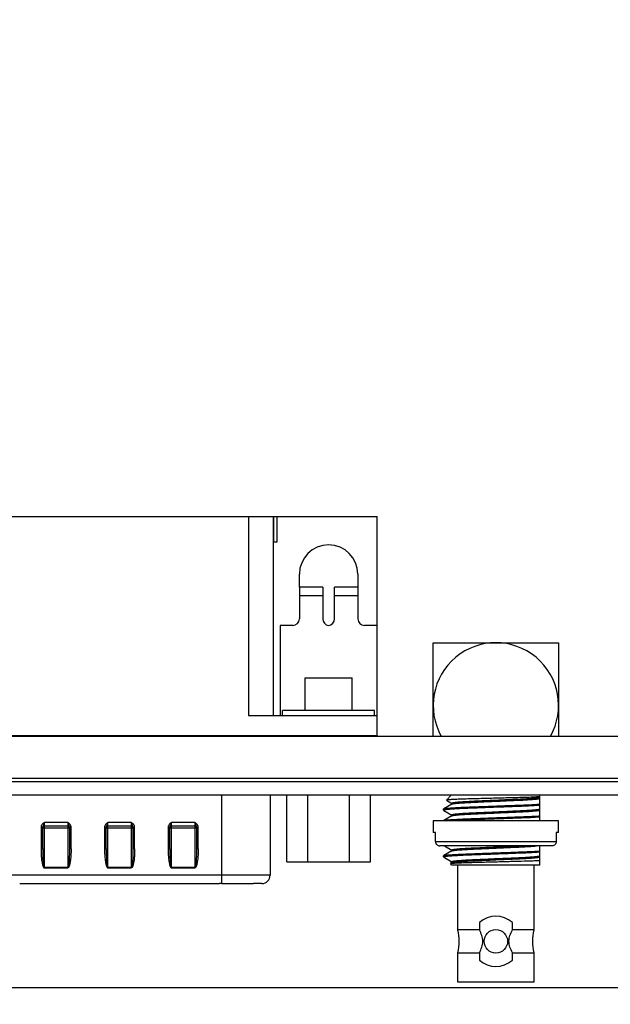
# Model space of a CAD drawing. Header units: millimetres. Extents: x 0 to 420, y 0 to 297.
# Tile 4 of 9: x 154 to 189, y 41 to 100. Entities that reach past the tile are written whole.
import ezdxf
from ezdxf.enums import TextEntityAlignment as Align

# ---------------------------------------------------------------- set-up
doc = ezdxf.new("R2010")
doc.units = ezdxf.units.MM
doc.header["$LTSCALE"] = 23.1
doc.layers.get('0').update_dxf_attribs({"linetype": 'CONTINUOUS'})
doc.layers.add('00_COMPONENTS', color=7, linetype='CONTINUOUS')
doc.layers.add('51__DRAFT_DIMS', color=7, linetype='CONTINUOUS')
doc.styles.get("Standard").update_dxf_attribs({"font": 'simfang.ttf'})
doc.dimstyles.new('DIMSTYLE_1', dxfattribs={"dimtxt": 3, "dimasz": 3, "dimexe": 2.5, "dimexo": 0.5, "dimgap": 0.75, "dimtad": 1, "dimdsep": 46, "dimtxsty": 'STANDARD', "dimblk": '_FILLED', "dimblk1": '_FILLED', "dimblk2": '_FILLED', "dimcen": 0.09, "dimclrt": 3, "dimazin": 2, "dimtp": 0.5, "dimtm": 0.5, "dimtfac": 1, "dimtofl": 0, "dimtmove": 0, "dimatfit": 3, "dimldrblk": '_FILLED', "dimfxl": 1, "dimtolj": 1, "dimarcsym": 0})
doc.dimstyles.new('DIMSTYLE_2', dxfattribs={"dimtxt": 3, "dimasz": 3, "dimexe": 2.5, "dimexo": 0.5, "dimgap": 0.75, "dimtad": 1, "dimdsep": 46, "dimtxsty": 'STANDARD', "dimblk": '_FILLED', "dimblk1": '_FILLED', "dimblk2": '_FILLED', "dimcen": 0.09, "dimclrt": 3, "dimazin": 2, "dimtp": 0.3, "dimtm": 0.3, "dimtfac": 1, "dimtofl": 0, "dimtmove": 0, "dimatfit": 3, "dimldrblk": '_FILLED', "dimfxl": 1, "dimtolj": 1, "dimarcsym": 0})

# ---------------------------------------------------------------- blocks, each defined once
blk = doc.blocks.new('_FILLED')
at = {"color": 0, "linetype": 'ByBlock'}
blk.add_solid([(0, 0), (-1, 0.167), (-1, -0.167)], dxfattribs=at)
blk = doc.blocks.new('*D1')
at = {"layer": '51__DRAFT_DIMS', "color": 4}
for p, q in [((224.229, 222.97), (247.445, 222.97)), ((244.945, 222.97), (244.945, 138.595)), ((244.945, 54.22), (244.945, 138.595)), ((135.612, 54.22), (247.445, 54.22))]:
    blk.add_line(p, q, dxfattribs=at)
at = {"layer": '51__DRAFT_DIMS', "color": 4, "xscale": 3, "yscale": 3, "zscale": 3}
for p, rotation in [((244.945, 222.97), 90), ((244.945, 54.22), 270)]:
    blk.add_blockref('_FILLED', p, dxfattribs=dict(at, rotation=rotation))
at = {"layer": '51__DRAFT_DIMS', "color": 3}
blk.add_text('168.75', height=3, rotation=90, dxfattribs=at).set_placement((244.195, 138.595), align=Align.CENTER)
blk = doc.blocks.new('*D2')
at = {"layer": '51__DRAFT_DIMS', "color": 4}
for p, q in [((224.229, 222.97), (259.624, 222.97)), ((257.124, 222.97), (257.124, 132.436)), ((257.124, 41.902), (257.124, 132.436)), ((131.913, 41.902), (259.624, 41.902))]:
    blk.add_line(p, q, dxfattribs=at)
at = {"layer": '51__DRAFT_DIMS', "color": 4, "xscale": 3, "yscale": 3, "zscale": 3}
for p, rotation in [((257.124, 222.97), 90), ((257.124, 41.902), 270)]:
    blk.add_blockref('_FILLED', p, dxfattribs=dict(at, rotation=rotation))
at = {"layer": '51__DRAFT_DIMS', "color": 3}
blk.add_text('181.07', height=3, rotation=90, dxfattribs=at).set_placement((256.374, 132.436), align=Align.CENTER)
blk = doc.blocks.new('*D3')
at = {"layer": '51__DRAFT_DIMS', "color": 4}
for p, q in [((252.134, 53.277), (252.134, 27.078)), ((132.119, 41.99), (132.119, 27.078)), ((132.119, 29.578), (192.127, 29.578)), ((252.134, 29.578), (192.127, 29.578))]:
    blk.add_line(p, q, dxfattribs=at)
at = {"layer": '51__DRAFT_DIMS', "color": 4, "xscale": 3, "yscale": 3, "zscale": 3, "rotation": 180}
blk.add_blockref('_FILLED', (132.119, 29.578), dxfattribs=at)
at = {"layer": '51__DRAFT_DIMS', "color": 4, "xscale": 3, "yscale": 3, "zscale": 3}
blk.add_blockref('_FILLED', (252.134, 29.578), dxfattribs=at)
at = {"layer": '51__DRAFT_DIMS', "color": 3}
blk.add_text('120.02', height=3, dxfattribs=at).set_placement((192.127, 30.328), align=Align.CENTER)
blk = doc.blocks.new('*D4')
at = {"layer": '51__DRAFT_DIMS', "color": 4}
for p, q in [((125.829, 55.32), (125.829, 19.793)), ((252.134, 53.277), (252.134, 19.793)), ((125.829, 22.293), (188.982, 22.293)), ((252.134, 22.293), (188.982, 22.293))]:
    blk.add_line(p, q, dxfattribs=at)
at = {"layer": '51__DRAFT_DIMS', "color": 4, "xscale": 3, "yscale": 3, "zscale": 3, "rotation": 180}
blk.add_blockref('_FILLED', (125.829, 22.293), dxfattribs=at)
at = {"layer": '51__DRAFT_DIMS', "color": 4, "xscale": 3, "yscale": 3, "zscale": 3}
blk.add_blockref('_FILLED', (252.134, 22.293), dxfattribs=at)
at = {"layer": '51__DRAFT_DIMS', "color": 3}
blk.add_text('126.31', height=3, dxfattribs=at).set_placement((188.982, 23.043), align=Align.CENTER)
blk = doc.blocks.new('*D5')
at = {"layer": '51__DRAFT_DIMS', "color": 4}
for p, q in [((236.979, 113.42), (236.979, 33.129)), ((125.829, 55.32), (125.829, 33.129)), ((125.829, 35.629), (181.404, 35.629)), ((236.979, 35.629), (181.404, 35.629))]:
    blk.add_line(p, q, dxfattribs=at)
at = {"layer": '51__DRAFT_DIMS', "color": 4, "xscale": 3, "yscale": 3, "zscale": 3, "rotation": 180}
blk.add_blockref('_FILLED', (125.829, 35.629), dxfattribs=at)
at = {"layer": '51__DRAFT_DIMS', "color": 4, "xscale": 3, "yscale": 3, "zscale": 3}
blk.add_blockref('_FILLED', (236.979, 35.629), dxfattribs=at)
at = {"layer": '51__DRAFT_DIMS', "color": 3}
blk.add_text('111.15', height=3, dxfattribs=at).set_placement((181.404, 36.379), align=Align.CENTER)

msp = doc.modelspace()

# ---------------------------------------------------------------- linework, layer by layer
at = {"layer": '00_COMPONENTS', "color": 7}
for p, q in [((150.88, 70.07), (169.278, 70.07)), ((169.278, 68.53), (169.278, 70.07)), ((169.279, 70.07), (175.479, 70.07)), ((169.279, 70.07), (169.279, 68.53)), ((169.479, 70.07), (169.479, 68.53)), ((175.479, 56.92), (175.479, 70.07)), ((169.279, 68.53), (169.278, 68.53)), ((169.479, 68.53), (169.279, 68.53)), ((169.279, 58.17), (169.279, 68.53)), ((170.829, 65.85), (170.829, 66.62)), ((174.329, 66.62), (174.329, 63.95)), ((172.229, 65.85), (170.829, 65.85)), ((170.829, 65.85), (170.829, 63.95)), ((172.229, 65.85), (172.229, 63.95)), ((174.329, 65.85), (172.929, 65.85)), ((172.929, 63.95), (172.929, 65.85)), ((170.429, 63.55), (169.679, 63.55)), ((169.679, 63.55), (169.679, 58.17)), ((175.479, 63.55), (174.729, 63.55)), ((178.829, 62.52), (186.329, 62.52)), ((178.829, 56.92), (178.829, 62.52)), ((186.329, 62.52), (186.329, 56.92)), ((171.179, 60.42), (173.979, 60.42)), ((171.179, 58.47), (171.179, 60.42)), ((173.979, 58.47), (173.979, 60.42)), ((175.329, 58.47), (169.829, 58.47)), ((169.829, 58.17), (169.829, 58.47)), ((175.329, 58.17), (175.329, 58.47)), ((167.779, 58.17), (175.479, 58.17)), ((232.552, 56.92), (142.066, 56.92)), ((144.679, 56.97), (175.479, 56.97)), ((132.319, 53.42), (247.034, 53.42)), ((169.079, 53.42), (169.079, 48.62)), ((170.079, 49.42), (170.079, 53.42)), ((171.329, 49.42), (171.329, 53.42)), ((173.829, 49.42), (173.829, 53.42)), ((175.079, 49.42), (175.079, 53.42)), ((179.619, 53.11), (179.929, 53.42)), ((179.619, 53.11), (179.621, 53.106)), ((179.621, 53.106), (179.949, 52.916)), ((185.204, 51.877), (185.204, 53.42)), ((179.454, 52.584), (179.459, 52.59)), ((179.454, 52.505), (179.454, 52.584)), ((179.454, 52.505), (179.459, 52.5)), ((179.955, 52.877), (179.459, 52.59)), ((179.459, 52.499), (179.949, 52.216)), ((179.949, 52.873), (179.949, 52.92)), ((179.949, 52.87), (179.955, 52.877)), ((186.329, 51.877), (178.829, 51.877)), ((178.829, 51.877), (178.829, 51.177)), ((179.454, 51.884), (179.459, 51.89)), ((179.454, 51.877), (179.454, 51.884)), ((179.955, 52.177), (179.459, 51.89)), ((179.949, 52.173), (179.949, 52.22)), ((179.949, 52.17), (179.955, 52.177)), ((186.329, 51.177), (186.329, 51.877)), ((155.479, 50.19), (155.479, 51.487)), ((155.579, 51.57), (156.979, 51.57)), ((157.079, 51.487), (157.079, 50.19)), ((159.279, 50.19), (159.279, 51.487)), ((159.379, 51.57), (160.779, 51.57)), ((160.879, 51.487), (160.879, 50.19)), ((163.079, 50.19), (163.079, 51.487)), ((163.179, 51.57), (164.579, 51.57)), ((164.679, 51.487), (164.679, 50.19)), ((178.965, 51.177), (178.829, 51.177)), ((178.965, 50.627), (178.965, 51.177)), ((186.329, 51.177), (186.193, 51.177)), ((186.193, 51.177), (186.193, 50.627)), ((185.933, 50.377), (179.225, 50.377)), ((179.955, 50.077), (179.459, 49.79)), ((179.499, 50.377), (179.949, 50.116)), ((179.949, 50.073), (179.949, 50.12)), ((179.949, 50.07), (179.955, 50.077)), ((185.204, 49.22), (185.204, 50.377)), ((179.454, 49.784), (179.459, 49.79)), ((179.454, 49.72), (179.454, 49.784)), ((179.454, 49.72), (179.484, 49.72)), ((179.488, 49.686), (179.454, 49.72)), ((179.488, 49.686), (179.508, 49.671)), ((179.508, 49.671), (179.949, 49.416)), ((170.079, 49.42), (175.079, 49.42)), ((179.857, 49.317), (179.859, 49.321)), ((179.954, 49.22), (179.857, 49.317)), ((179.955, 49.377), (179.859, 49.321)), ((179.949, 49.373), (179.949, 49.42)), ((185.204, 49.22), (179.954, 49.22)), ((180.304, 45.349), (180.304, 49.22)), ((184.854, 49.22), (184.854, 45.349)), ((154.104, 48.13), (166.054, 48.13)), ((168.077, 48.12), (168.077, 48.12)), ((181.593, 45.349), (180.304, 45.349)), ((181.593, 45.8), (181.593, 45.349)), ((183.566, 45.349), (183.566, 45.8)), ((184.854, 45.349), (183.566, 45.349)), ((180.304, 43.99), (181.593, 43.99)), ((180.304, 42.22), (180.304, 43.99)), ((181.593, 43.99), (181.593, 43.54)), ((183.566, 43.99), (184.854, 43.99)), ((183.566, 43.54), (183.566, 43.99)), ((184.854, 43.99), (184.854, 42.22)), ((184.854, 42.22), (180.304, 42.22))]:
    msp.add_line(p, q, dxfattribs=at)
at = {"layer": '00_COMPONENTS', "color": 4}
for p, q in [((167.779, 70.07), (167.779, 58.17)), ((170.829, 65.35), (172.229, 65.35)), ((172.929, 65.35), (174.329, 65.35)), ((173.479, 56.97), (173.479, 56.92)), ((134.279, 54.42), (232.552, 54.42)), ((166.179, 53.42), (166.179, 48.129)), ((155.379, 51.487), (155.479, 51.487)), ((155.379, 51.487), (155.379, 50.19)), ((156.979, 51.77), (155.579, 51.77)), ((155.579, 49.061), (155.579, 51.77)), ((155.579, 51.452), (156.979, 51.452)), ((156.979, 51.77), (156.979, 49.061)), ((157.079, 51.487), (157.179, 51.487)), ((157.179, 50.19), (157.179, 51.487)), ((159.179, 51.487), (159.279, 51.487)), ((159.179, 51.487), (159.179, 50.19)), ((160.779, 51.77), (159.379, 51.77)), ((159.379, 49.061), (159.379, 51.77)), ((159.379, 51.452), (160.779, 51.452)), ((160.779, 51.77), (160.779, 49.061)), ((160.879, 51.487), (160.979, 51.487)), ((160.979, 50.19), (160.979, 51.487)), ((162.979, 51.487), (163.079, 51.487)), ((162.979, 51.487), (162.979, 50.19)), ((164.579, 51.77), (163.179, 51.77)), ((163.179, 49.061), (163.179, 51.77)), ((163.179, 51.452), (164.579, 51.452)), ((164.579, 51.77), (164.579, 49.061)), ((164.679, 51.487), (164.779, 51.487)), ((164.779, 50.19), (164.779, 51.487)), ((178.965, 50.627), (186.193, 50.627)), ((155.479, 50.19), (155.379, 50.19)), ((157.179, 50.19), (157.079, 50.19)), ((159.279, 50.19), (159.179, 50.19)), ((160.979, 50.19), (160.879, 50.19)), ((163.079, 50.19), (162.979, 50.19)), ((164.779, 50.19), (164.679, 50.19)), ((156.979, 49.079), (155.579, 49.079)), ((155.579, 49.061), (156.979, 49.061)), ((160.779, 49.079), (159.379, 49.079)), ((159.379, 49.061), (160.779, 49.061)), ((164.579, 49.079), (163.179, 49.079)), ((163.179, 49.061), (164.579, 49.061)), ((169.079, 48.62), (151.079, 48.62)), ((168.579, 48.12), (168.077, 48.12))]:
    msp.add_line(p, q, dxfattribs=at)
at = {"layer": '00_COMPONENTS', "color": 7}
msp.add_circle((182.579, 44.67), 0.7, dxfattribs=at)
for centre, radius, start, end in [((172.579, 66.62), 1.75, 0, 180), ((170.429, 63.95), 0.4, 270, 360), ((172.629, 63.95), 0.4, 180, 262.81924), ((172.529, 63.95), 0.4, 277.18076, 360), ((174.729, 63.95), 0.4, 180, 270), ((182.579, 58.77), 3.75, 330.43217, 209.56781), ((155.579, 51.47), 0.1, 90, 175.71429), ((156.979, 51.47), 0.1, 4.28571, 90), ((159.379, 51.47), 0.1, 90, 175.71429), ((160.779, 51.47), 0.1, 4.28571, 90), ((163.179, 51.47), 0.1, 90, 175.71429), ((164.579, 51.47), 0.1, 4.28571, 90), ((168.579, 48.62), 0.5, 270, 360), ((166.053, 35.486), 12.644, 89.42897, 89.99542), ((182.579, 44.67), 1.5, 48.87931, 131.12069), ((177.459, 44.67), 2.925, 346.56881, 13.43119), ((187.699, 44.67), 2.925, 166.56881, 193.43119), ((182.579, 44.67), 1.5, 228.87931, 311.12069)]:
    msp.add_arc(centre, radius, start, end, dxfattribs=at)
for points, knots in [([(179.619, 53.11), (179.619, 53.11), (179.618, 53.107), (179.62, 53.106), (179.621, 53.106)], [0, 0, 0, 0, 0.411609, 1, 1, 1, 1]), ([(185.204, 53.31), (185.142, 53.305), (184.99, 53.295), (184.725, 53.282), (184.387, 53.269), (183.988, 53.258), (183.542, 53.246), (183.062, 53.234), (182.566, 53.221), (182.067, 53.208), (181.582, 53.195), (181.194, 53.186), (180.901, 53.178), (180.699, 53.172), (180.511, 53.166), (180.337, 53.16), (180.181, 53.153), (180.042, 53.147), (179.921, 53.141), (179.821, 53.134), (179.749, 53.129), (179.703, 53.125), (179.675, 53.122), (179.654, 53.119), (179.637, 53.116), (179.626, 53.114), (179.621, 53.112), (179.619, 53.11)], [0, 0, 0, 0, 0.033481, 0.081564, 0.142712, 0.214917, 0.29567, 0.382328, 0.472151, 0.562313, 0.649991, 0.732424, 0.770887, 0.807151, 0.840949, 0.872024, 0.900145, 0.9251, 0.946708, 0.964815, 0.979283, 0.985116, 0.989997, 0.993918, 0.996881, 0.998897, 1, 1, 1, 1]), ([(185.204, 53.263), (185.201, 53.261), (185.191, 53.257), (185.174, 53.252), (185.151, 53.247), (185.108, 53.239), (185.04, 53.23), (184.942, 53.219), (184.822, 53.208), (184.681, 53.197), (184.52, 53.186), (184.272, 53.171), (183.926, 53.154), (183.477, 53.135), (182.994, 53.113), (182.496, 53.091), (182.001, 53.069), (181.528, 53.048), (181.154, 53.032), (180.879, 53.018), (180.695, 53.007), (180.529, 52.996), (180.381, 52.985), (180.254, 52.974), (180.148, 52.963), (180.065, 52.953), (180.005, 52.943), (179.969, 52.934), (179.953, 52.927), (179.949, 52.922), (179.949, 52.92)], [0, 0, 0, 0, 0.002317, 0.005717, 0.010222, 0.015835, 0.030358, 0.049171, 0.072121, 0.098994, 0.129551, 0.16351, 0.240364, 0.326744, 0.419474, 0.515136, 0.610218, 0.701216, 0.784765, 0.822775, 0.857808, 0.889535, 0.917673, 0.941957, 0.962176, 0.978148, 0.989747, 0.996911, 0.998888, 1, 1, 1, 1]), ([(179.955, 52.877), (179.958, 52.879), (179.968, 52.883), (179.994, 52.89), (180.042, 52.899), (180.116, 52.909), (180.211, 52.92), (180.328, 52.931), (180.464, 52.942), (180.619, 52.952), (180.859, 52.967), (181.194, 52.984), (181.63, 53.003), (182.099, 53.024), (182.585, 53.045), (183.071, 53.067), (183.539, 53.088), (183.974, 53.106), (184.308, 53.123), (184.547, 53.138), (184.701, 53.149), (184.836, 53.159), (184.952, 53.17), (185.046, 53.181), (185.119, 53.191), (185.166, 53.2), (185.192, 53.207), (185.201, 53.211), (185.204, 53.213)], [0, 0, 0, 0, 0.002357, 0.005751, 0.015722, 0.02991, 0.048215, 0.070482, 0.096527, 0.12612, 0.159004, 0.233461, 0.31729, 0.407554, 0.501066, 0.594535, 0.684675, 0.768309, 0.842497, 0.875222, 0.904646, 0.930509, 0.95259, 0.970695, 0.984683, 0.994448, 0.997742, 1, 1, 1, 1]), ([(185.204, 52.791), (184.981, 52.776), (184.62, 52.758), (184.107, 52.737), (183.657, 52.721), (183.179, 52.703), (182.685, 52.684), (182.189, 52.666), (181.703, 52.648), (181.239, 52.631), (180.81, 52.614), (180.479, 52.6), (180.239, 52.587), (180.082, 52.578), (179.94, 52.569), (179.815, 52.56), (179.708, 52.55), (179.62, 52.541), (179.55, 52.533), (179.501, 52.524), (179.471, 52.517), (179.457, 52.511), (179.454, 52.507), (179.454, 52.505)], [0, 0, 0, 0, 0.116292, 0.188315, 0.267213, 0.350956, 0.437397, 0.524315, 0.609481, 0.690702, 0.765895, 0.833138, 0.863232, 0.890709, 0.915397, 0.937137, 0.955796, 0.971253, 0.983418, 0.992226, 0.997658, 0.999157, 1, 1, 1, 1]), ([(179.459, 52.59), (179.462, 52.592), (179.47, 52.595), (179.492, 52.601), (179.532, 52.609), (179.593, 52.617), (179.673, 52.626), (179.771, 52.635), (179.886, 52.644), (180.017, 52.653), (180.223, 52.665), (180.515, 52.681), (180.902, 52.697), (181.33, 52.713), (181.789, 52.73), (182.267, 52.748), (182.909, 52.772), (183.537, 52.795), (184.137, 52.817), (184.536, 52.833), (184.888, 52.85), (185.105, 52.863), (185.204, 52.87)], [0, 0, 0, 0, 0.001795, 0.004376, 0.011956, 0.022763, 0.036743, 0.053824, 0.0739, 0.096854, 0.122545, 0.181499, 0.249322, 0.324355, 0.404765, 0.488579, 0.573737, 0.739741, 0.816518, 0.886591, 0.948261, 1, 1, 1, 1]), ([(185.204, 52.563), (185.201, 52.561), (185.191, 52.557), (185.174, 52.552), (185.151, 52.547), (185.108, 52.539), (185.04, 52.53), (184.942, 52.519), (184.822, 52.508), (184.681, 52.497), (184.52, 52.486), (184.272, 52.471), (183.926, 52.454), (183.477, 52.435), (182.994, 52.413), (182.496, 52.391), (182.001, 52.369), (181.528, 52.348), (181.154, 52.332), (180.879, 52.318), (180.695, 52.307), (180.529, 52.296), (180.381, 52.285), (180.254, 52.274), (180.148, 52.263), (180.065, 52.253), (180.005, 52.243), (179.969, 52.234), (179.953, 52.227), (179.949, 52.222), (179.949, 52.22)], [0, 0, 0, 0, 0.002317, 0.005716, 0.010222, 0.015835, 0.030358, 0.049171, 0.072121, 0.098994, 0.129551, 0.16351, 0.240364, 0.326744, 0.419474, 0.515136, 0.610218, 0.701216, 0.784765, 0.822775, 0.857808, 0.889535, 0.917673, 0.941957, 0.962176, 0.978148, 0.989747, 0.996911, 0.998888, 1, 1, 1, 1]), ([(179.955, 52.177), (179.958, 52.179), (179.968, 52.183), (179.994, 52.19), (180.042, 52.199), (180.116, 52.209), (180.211, 52.22), (180.328, 52.231), (180.464, 52.242), (180.619, 52.252), (180.859, 52.267), (181.194, 52.284), (181.63, 52.303), (182.099, 52.324), (182.585, 52.345), (183.071, 52.367), (183.539, 52.388), (183.974, 52.406), (184.308, 52.423), (184.547, 52.438), (184.701, 52.449), (184.836, 52.459), (184.952, 52.47), (185.046, 52.481), (185.119, 52.491), (185.166, 52.5), (185.192, 52.507), (185.201, 52.511), (185.204, 52.513)], [0, 0, 0, 0, 0.002357, 0.005751, 0.015722, 0.02991, 0.048215, 0.070482, 0.096527, 0.12612, 0.159004, 0.233461, 0.31729, 0.407554, 0.501066, 0.594535, 0.684675, 0.768309, 0.842497, 0.875222, 0.904646, 0.930509, 0.95259, 0.970695, 0.984683, 0.994448, 0.997742, 1, 1, 1, 1]), ([(179.459, 51.89), (179.462, 51.892), (179.47, 51.895), (179.492, 51.901), (179.532, 51.909), (179.593, 51.917), (179.673, 51.926), (179.771, 51.935), (179.886, 51.944), (180.017, 51.953), (180.223, 51.965), (180.515, 51.981), (180.902, 51.997), (181.33, 52.013), (181.789, 52.03), (182.267, 52.048), (182.909, 52.072), (183.537, 52.095), (184.137, 52.117), (184.536, 52.133), (184.888, 52.15), (185.105, 52.163), (185.204, 52.17)], [0, 0, 0, 0, 0.001795, 0.004376, 0.011956, 0.022763, 0.036743, 0.053824, 0.0739, 0.096854, 0.122545, 0.181499, 0.249322, 0.324355, 0.404765, 0.488579, 0.573737, 0.739741, 0.816518, 0.886591, 0.948261, 1, 1, 1, 1]), ([(185.204, 52.091), (184.841, 52.067), (184.246, 52.042), (183.402, 52.011), (182.671, 51.984), (181.935, 51.956), (181.064, 51.924), (180.443, 51.901), (180.061, 51.877)], [0, 0, 0, 0, 0.21189, 0.34727, 0.492129, 0.638051, 0.77655, 1, 1, 1, 1]), ([(178.965, 50.627), (178.965, 50.593), (178.979, 50.526), (179.038, 50.443), (179.125, 50.389), (179.192, 50.377), (179.225, 50.377)], [0, 0, 0, 0, 0.249908, 0.499808, 0.749797, 1, 1, 1, 1]), ([(186.193, 50.627), (186.193, 50.593), (186.179, 50.526), (186.12, 50.443), (186.033, 50.389), (185.966, 50.377), (185.933, 50.377)], [0, 0, 0, 0, 0.249895, 0.49982, 0.749831, 1, 1, 1, 1]), ([(179.459, 49.79), (179.462, 49.792), (179.47, 49.795), (179.492, 49.801), (179.532, 49.809), (179.593, 49.817), (179.673, 49.826), (179.771, 49.835), (179.886, 49.844), (180.017, 49.853), (180.223, 49.865), (180.515, 49.881), (180.902, 49.897), (181.33, 49.913), (181.789, 49.93), (182.267, 49.948), (182.909, 49.972), (183.537, 49.995), (184.137, 50.017), (184.536, 50.033), (184.888, 50.05), (185.105, 50.063), (185.204, 50.07)], [0, 0, 0, 0, 0.001795, 0.004376, 0.011956, 0.022763, 0.036743, 0.053824, 0.0739, 0.096854, 0.122545, 0.181499, 0.249322, 0.324355, 0.404765, 0.488579, 0.573737, 0.739741, 0.816518, 0.886591, 0.948261, 1, 1, 1, 1]), ([(184.358, 50.377), (184.149, 50.365), (183.823, 50.35), (183.373, 50.33), (183.007, 50.314), (182.631, 50.297), (182.254, 50.281), (181.884, 50.264), (181.528, 50.248), (181.195, 50.234), (180.89, 50.219), (180.62, 50.203), (180.42, 50.188), (180.282, 50.177), (180.196, 50.168), (180.123, 50.16), (180.062, 50.152), (180.015, 50.144), (179.983, 50.137), (179.965, 50.132), (179.956, 50.128), (179.949, 50.123), (179.949, 50.12)], [0, 0, 0, 0, 0.141825, 0.221664, 0.305276, 0.390917, 0.476808, 0.561161, 0.642215, 0.718268, 0.787749, 0.849221, 0.901411, 0.923678, 0.943239, 0.959996, 0.973864, 0.984786, 0.992718, 0.995567, 0.99769, 1, 1, 1, 1]), ([(179.955, 50.077), (179.958, 50.079), (179.966, 50.082), (179.988, 50.089), (180.027, 50.097), (180.088, 50.106), (180.165, 50.115), (180.26, 50.125), (180.371, 50.134), (180.497, 50.144), (180.694, 50.157), (180.971, 50.173), (181.335, 50.19), (181.734, 50.207), (182.157, 50.226), (182.591, 50.245), (183.025, 50.265), (183.447, 50.284), (183.844, 50.301), (184.206, 50.318), (184.523, 50.336), (184.785, 50.355), (184.94, 50.369), (185.008, 50.377)], [0, 0, 0, 0, 0.00213, 0.005111, 0.013691, 0.025761, 0.041253, 0.060072, 0.08209, 0.107161, 0.135109, 0.198843, 0.271519, 0.351124, 0.43544, 0.522104, 0.608699, 0.692811, 0.772088, 0.844318, 0.907495, 0.959871, 1, 1, 1, 1]), ([(179.484, 49.72), (179.481, 49.716), (179.478, 49.709), (179.479, 49.7), (179.48, 49.697)], [0, 0, 0, 0, 0.522195, 1, 1, 1, 1]), ([(179.48, 49.697), (179.481, 49.696), (179.483, 49.692), (179.486, 49.688), (179.488, 49.686)], [0, 0, 0, 0, 0.22654, 1, 1, 1, 1]), ([(185.204, 49.991), (184.995, 49.977), (184.516, 49.952), (183.73, 49.924), (182.839, 49.89), (182.067, 49.861), (181.458, 49.839), (181.034, 49.823), (180.645, 49.807), (180.3, 49.791), (180.008, 49.774), (179.801, 49.759), (179.666, 49.746), (179.59, 49.738), (179.531, 49.73), (179.497, 49.723), (179.484, 49.72)], [0, 0, 0, 0, 0.109695, 0.251281, 0.411838, 0.576677, 0.655973, 0.730727, 0.799224, 0.859896, 0.911356, 0.952427, 0.968767, 0.982187, 0.992613, 1, 1, 1, 1]), ([(179.859, 49.321), (179.861, 49.323), (179.867, 49.325), (179.88, 49.327), (179.897, 49.33), (179.929, 49.335), (179.98, 49.34), (180.057, 49.346), (180.151, 49.352), (180.262, 49.358), (180.39, 49.364), (180.591, 49.373), (180.876, 49.383), (181.253, 49.393), (181.668, 49.404), (182.109, 49.416), (182.564, 49.427), (183.022, 49.439), (183.47, 49.451), (184.015, 49.465), (184.509, 49.478), (184.941, 49.495), (185.123, 49.503), (185.204, 49.507)], [0, 0, 0, 0, 0.00146, 0.00379, 0.007005, 0.011107, 0.021943, 0.036235, 0.053894, 0.074804, 0.098823, 0.125769, 0.187664, 0.258793, 0.337035, 0.42024, 0.506179, 0.592564, 0.677093, 0.757517, 0.89796, 0.954545, 1, 1, 1, 1]), ([(185.204, 49.763), (185.201, 49.761), (185.191, 49.757), (185.174, 49.752), (185.151, 49.747), (185.108, 49.739), (185.04, 49.73), (184.942, 49.719), (184.822, 49.708), (184.681, 49.697), (184.52, 49.686), (184.272, 49.671), (183.926, 49.654), (183.476, 49.635), (182.994, 49.613), (182.496, 49.591), (182.001, 49.569), (181.528, 49.548), (181.154, 49.532), (180.879, 49.518), (180.695, 49.507), (180.529, 49.496), (180.381, 49.485), (180.254, 49.474), (180.148, 49.463), (180.065, 49.453), (180.005, 49.443), (179.969, 49.434), (179.953, 49.427), (179.949, 49.422), (179.949, 49.42)], [0, 0, 0, 0, 0.002316, 0.005716, 0.010221, 0.015834, 0.030356, 0.049169, 0.072119, 0.098993, 0.129553, 0.163512, 0.240366, 0.326744, 0.419482, 0.515155, 0.610237, 0.701223, 0.784769, 0.82278, 0.857813, 0.889541, 0.917678, 0.941962, 0.962181, 0.978152, 0.989751, 0.996915, 0.998889, 1, 1, 1, 1]), ([(179.955, 49.377), (179.958, 49.379), (179.968, 49.383), (179.994, 49.39), (180.042, 49.399), (180.116, 49.409), (180.211, 49.42), (180.328, 49.431), (180.464, 49.442), (180.619, 49.452), (180.859, 49.467), (181.194, 49.484), (181.63, 49.503), (182.099, 49.524), (182.585, 49.545), (183.071, 49.567), (183.539, 49.588), (183.974, 49.606), (184.308, 49.623), (184.547, 49.638), (184.701, 49.649), (184.836, 49.659), (184.952, 49.67), (185.046, 49.681), (185.119, 49.691), (185.166, 49.7), (185.192, 49.707), (185.201, 49.711), (185.204, 49.713)], [0, 0, 0, 0, 0.002359, 0.005754, 0.015724, 0.029916, 0.048222, 0.070493, 0.096537, 0.126131, 0.159013, 0.233467, 0.317295, 0.407556, 0.501062, 0.594531, 0.684678, 0.768312, 0.842499, 0.875224, 0.904648, 0.930511, 0.952592, 0.970697, 0.984684, 0.994448, 0.997742, 1, 1, 1, 1]), ([(179.949, 49.42), (179.949, 49.419), (179.949, 49.416), (179.953, 49.414), (179.955, 49.413)], [0, 0, 0, 0, 0.187463, 1, 1, 1, 1]), ([(166.179, 48.129), (166.362, 48.128), (166.995, 48.122), (167.627, 48.12), (168.077, 48.12)], [0, 0, 0, 0, 0.289518, 1, 1, 1, 1]), ([(181.794, 44.67), (181.794, 44.789), (181.751, 45.028), (181.65, 45.245), (181.593, 45.349)], [0, 0, 0, 0, 0.499561, 1, 1, 1, 1]), ([(183.364, 44.67), (183.364, 44.73), (183.374, 44.849), (183.432, 45.081), (183.508, 45.245), (183.566, 45.349)], [0, 0, 0, 0, 0.250114, 0.500286, 1, 1, 1, 1]), ([(181.593, 43.99), (181.65, 44.095), (181.726, 44.259), (181.784, 44.491), (181.794, 44.61), (181.794, 44.67)], [0, 0, 0, 0, 0.499718, 0.749892, 1, 1, 1, 1]), ([(183.566, 43.99), (183.508, 44.095), (183.432, 44.259), (183.374, 44.491), (183.364, 44.61), (183.364, 44.67)], [0, 0, 0, 0, 0.499728, 0.74989, 1, 1, 1, 1])]:
    msp.add_open_spline(points, degree=3, knots=knots, dxfattribs=at)
at = {"layer": '00_COMPONENTS', "color": 4}
for points, knots in [([(155.579, 51.77), (155.554, 51.752), (155.505, 51.718), (155.439, 51.656), (155.4, 51.59), (155.382, 51.532), (155.379, 51.502), (155.379, 51.487)], [0, 0, 0, 0, 0.250695, 0.499618, 0.749533, 0.87455, 1, 1, 1, 1]), ([(155.579, 51.77), (155.567, 51.737), (155.55, 51.691), (155.527, 51.634), (155.507, 51.59), (155.487, 51.543), (155.479, 51.505), (155.479, 51.487)], [0, 0, 0, 0, 0.346533, 0.491064, 0.616576, 0.824816, 1, 1, 1, 1]), ([(155.479, 51.47), (155.479, 51.469), (155.481, 51.466), (155.484, 51.465), (155.488, 51.462), (155.497, 51.46), (155.509, 51.457), (155.524, 51.455), (155.548, 51.453), (155.566, 51.452), (155.579, 51.452)], [0, 0, 0, 0, 0.038064, 0.066187, 0.101699, 0.195395, 0.317799, 0.465069, 0.632025, 1, 1, 1, 1]), ([(157.079, 51.487), (157.079, 51.505), (157.071, 51.543), (157.051, 51.59), (157.031, 51.634), (157.008, 51.691), (156.991, 51.737), (156.979, 51.77)], [0, 0, 0, 0, 0.175184, 0.383424, 0.508936, 0.653467, 1, 1, 1, 1]), ([(157.179, 51.487), (157.179, 51.502), (157.176, 51.532), (157.163, 51.576), (157.142, 51.616), (157.117, 51.653), (157.086, 51.687), (157.052, 51.716), (157.016, 51.744), (156.991, 51.761), (156.979, 51.77)], [0, 0, 0, 0, 0.124947, 0.249904, 0.374921, 0.499936, 0.624968, 0.749968, 0.875008, 1, 1, 1, 1]), ([(156.979, 51.452), (156.992, 51.452), (157.01, 51.453), (157.034, 51.455), (157.049, 51.457), (157.061, 51.46), (157.07, 51.462), (157.075, 51.465), (157.077, 51.466), (157.079, 51.469), (157.079, 51.47)], [0, 0, 0, 0, 0.368227, 0.535204, 0.682457, 0.804798, 0.898414, 0.933887, 0.961977, 1, 1, 1, 1]), ([(159.379, 51.77), (159.354, 51.752), (159.305, 51.718), (159.239, 51.656), (159.2, 51.59), (159.182, 51.532), (159.179, 51.502), (159.179, 51.487)], [0, 0, 0, 0, 0.250682, 0.499611, 0.749529, 0.874548, 1, 1, 1, 1]), ([(159.379, 51.77), (159.367, 51.737), (159.35, 51.691), (159.327, 51.634), (159.307, 51.59), (159.287, 51.543), (159.279, 51.505), (159.279, 51.487)], [0, 0, 0, 0, 0.346516, 0.491053, 0.616569, 0.824813, 1, 1, 1, 1]), ([(159.279, 51.47), (159.279, 51.469), (159.281, 51.466), (159.284, 51.465), (159.288, 51.462), (159.297, 51.46), (159.309, 51.457), (159.324, 51.455), (159.348, 51.453), (159.366, 51.452), (159.379, 51.452)], [0, 0, 0, 0, 0.038023, 0.066113, 0.101586, 0.195202, 0.317543, 0.464796, 0.631773, 1, 1, 1, 1]), ([(160.879, 51.487), (160.879, 51.505), (160.871, 51.543), (160.851, 51.59), (160.831, 51.634), (160.808, 51.691), (160.791, 51.737), (160.779, 51.77)], [0, 0, 0, 0, 0.175187, 0.383431, 0.508947, 0.653484, 1, 1, 1, 1]), ([(160.979, 51.487), (160.979, 51.502), (160.976, 51.532), (160.963, 51.576), (160.942, 51.616), (160.917, 51.653), (160.886, 51.687), (160.852, 51.716), (160.816, 51.744), (160.791, 51.761), (160.779, 51.77)], [0, 0, 0, 0, 0.124947, 0.249904, 0.374921, 0.499936, 0.624968, 0.749968, 0.875008, 1, 1, 1, 1]), ([(160.779, 51.452), (160.792, 51.452), (160.81, 51.453), (160.834, 51.455), (160.849, 51.457), (160.861, 51.46), (160.87, 51.462), (160.875, 51.465), (160.877, 51.466), (160.879, 51.469), (160.879, 51.47)], [0, 0, 0, 0, 0.368006, 0.534953, 0.682212, 0.804609, 0.898302, 0.933812, 0.961934, 1, 1, 1, 1]), ([(163.179, 51.77), (163.154, 51.752), (163.105, 51.718), (163.039, 51.656), (163, 51.59), (162.982, 51.532), (162.979, 51.502), (162.979, 51.487)], [0, 0, 0, 0, 0.250682, 0.499611, 0.749529, 0.874548, 1, 1, 1, 1]), ([(163.179, 51.77), (163.167, 51.737), (163.15, 51.691), (163.127, 51.634), (163.107, 51.59), (163.087, 51.543), (163.079, 51.505), (163.079, 51.487)], [0, 0, 0, 0, 0.346516, 0.491053, 0.616569, 0.824813, 1, 1, 1, 1]), ([(163.079, 51.47), (163.079, 51.469), (163.081, 51.466), (163.084, 51.465), (163.088, 51.462), (163.097, 51.46), (163.109, 51.457), (163.124, 51.455), (163.148, 51.453), (163.166, 51.452), (163.179, 51.452)], [0, 0, 0, 0, 0.038023, 0.066113, 0.101586, 0.195202, 0.317543, 0.464796, 0.631773, 1, 1, 1, 1]), ([(164.679, 51.487), (164.679, 51.505), (164.671, 51.543), (164.651, 51.59), (164.631, 51.634), (164.608, 51.691), (164.591, 51.737), (164.579, 51.77)], [0, 0, 0, 0, 0.175187, 0.383431, 0.508947, 0.653484, 1, 1, 1, 1]), ([(164.779, 51.487), (164.779, 51.502), (164.776, 51.532), (164.763, 51.576), (164.742, 51.616), (164.717, 51.653), (164.686, 51.687), (164.652, 51.716), (164.616, 51.744), (164.591, 51.761), (164.579, 51.77)], [0, 0, 0, 0, 0.124947, 0.249904, 0.374921, 0.499936, 0.624968, 0.749968, 0.875008, 1, 1, 1, 1]), ([(164.579, 51.452), (164.592, 51.452), (164.61, 51.453), (164.634, 51.455), (164.649, 51.457), (164.661, 51.46), (164.67, 51.462), (164.675, 51.465), (164.677, 51.466), (164.679, 51.469), (164.679, 51.47)], [0, 0, 0, 0, 0.368227, 0.535204, 0.682457, 0.804798, 0.898414, 0.933887, 0.961977, 1, 1, 1, 1]), ([(155.379, 50.19), (155.379, 50.141), (155.38, 50.043), (155.385, 49.896), (155.394, 49.749), (155.407, 49.603), (155.426, 49.457), (155.447, 49.337), (155.467, 49.253), (155.481, 49.206), (155.492, 49.171), (155.506, 49.137), (155.52, 49.11), (155.534, 49.09), (155.546, 49.076), (155.561, 49.065), (155.573, 49.061), (155.579, 49.061)], [0, 0, 0, 0, 0.125022, 0.250044, 0.375065, 0.500085, 0.6251, 0.750103, 0.81261, 0.843865, 0.875119, 0.906369, 0.937612, 0.95324, 0.968861, 0.984455, 1, 1, 1, 1]), ([(155.479, 50.19), (155.479, 50.143), (155.48, 50.049), (155.482, 49.908), (155.486, 49.791), (155.489, 49.697), (155.493, 49.627), (155.497, 49.557), (155.501, 49.487), (155.507, 49.416), (155.513, 49.358), (155.518, 49.311), (155.522, 49.276), (155.527, 49.242), (155.532, 49.207), (155.539, 49.172), (155.545, 49.144), (155.551, 49.121), (155.556, 49.107), (155.561, 49.096), (155.566, 49.087), (155.573, 49.079), (155.579, 49.079)], [0, 0, 0, 0, 0.125066, 0.250132, 0.375201, 0.437735, 0.500269, 0.562803, 0.625338, 0.687873, 0.750407, 0.781675, 0.812943, 0.844212, 0.875482, 0.906752, 0.938021, 0.953657, 0.969293, 0.977114, 0.984935, 1, 1, 1, 1]), ([(157.179, 50.19), (157.179, 50.141), (157.178, 50.043), (157.173, 49.896), (157.164, 49.749), (157.151, 49.603), (157.135, 49.482), (157.12, 49.385), (157.105, 49.313), (157.091, 49.253), (157.077, 49.206), (157.066, 49.171), (157.052, 49.137), (157.038, 49.11), (157.024, 49.09), (157.014, 49.078), (157.005, 49.07), (156.997, 49.065), (156.988, 49.062), (156.982, 49.061), (156.979, 49.061)], [0, 0, 0, 0, 0.125001, 0.250003, 0.375003, 0.500002, 0.624998, 0.687498, 0.749997, 0.812492, 0.843741, 0.874989, 0.906233, 0.937469, 0.953095, 0.968713, 0.976532, 0.984337, 0.992187, 1, 1, 1, 1]), ([(157.079, 50.19), (157.079, 50.143), (157.079, 50.049), (157.076, 49.908), (157.073, 49.791), (157.069, 49.697), (157.065, 49.627), (157.061, 49.557), (157.057, 49.487), (157.051, 49.416), (157.046, 49.358), (157.04, 49.311), (157.036, 49.276), (157.031, 49.242), (157.026, 49.207), (157.019, 49.172), (157.013, 49.144), (157.007, 49.121), (157.002, 49.107), (156.997, 49.096), (156.992, 49.087), (156.985, 49.079), (156.979, 49.079)], [0, 0, 0, 0, 0.125066, 0.250132, 0.375201, 0.437735, 0.500269, 0.562803, 0.625338, 0.687873, 0.750407, 0.781675, 0.812943, 0.844212, 0.875482, 0.906752, 0.938021, 0.953657, 0.969293, 0.977114, 0.984935, 1, 1, 1, 1]), ([(159.179, 50.19), (159.179, 50.141), (159.18, 50.043), (159.185, 49.896), (159.194, 49.749), (159.207, 49.603), (159.226, 49.457), (159.247, 49.337), (159.267, 49.253), (159.281, 49.206), (159.292, 49.171), (159.306, 49.137), (159.32, 49.11), (159.334, 49.09), (159.346, 49.076), (159.361, 49.065), (159.373, 49.061), (159.379, 49.061)], [0, 0, 0, 0, 0.125022, 0.250044, 0.375065, 0.500085, 0.6251, 0.750103, 0.81261, 0.843865, 0.875119, 0.906369, 0.937612, 0.95324, 0.968861, 0.984455, 1, 1, 1, 1]), ([(159.279, 50.19), (159.279, 50.143), (159.28, 50.049), (159.282, 49.908), (159.286, 49.791), (159.289, 49.697), (159.293, 49.627), (159.297, 49.557), (159.301, 49.487), (159.307, 49.416), (159.313, 49.358), (159.318, 49.311), (159.322, 49.276), (159.327, 49.242), (159.332, 49.207), (159.339, 49.172), (159.345, 49.144), (159.351, 49.121), (159.356, 49.107), (159.361, 49.096), (159.366, 49.087), (159.373, 49.079), (159.379, 49.079)], [0, 0, 0, 0, 0.125066, 0.250132, 0.375201, 0.437735, 0.500269, 0.562803, 0.625338, 0.687873, 0.750407, 0.781675, 0.812943, 0.844212, 0.875482, 0.906752, 0.938021, 0.953657, 0.969293, 0.977114, 0.984935, 1, 1, 1, 1]), ([(160.979, 50.19), (160.979, 50.141), (160.978, 50.043), (160.973, 49.896), (160.964, 49.749), (160.951, 49.603), (160.935, 49.482), (160.92, 49.385), (160.905, 49.313), (160.891, 49.253), (160.877, 49.206), (160.866, 49.171), (160.852, 49.137), (160.838, 49.11), (160.824, 49.09), (160.814, 49.078), (160.805, 49.07), (160.797, 49.065), (160.788, 49.062), (160.782, 49.061), (160.779, 49.061)], [0, 0, 0, 0, 0.125001, 0.250003, 0.375003, 0.500002, 0.624998, 0.687498, 0.749997, 0.812492, 0.843741, 0.874989, 0.906233, 0.937469, 0.953095, 0.968713, 0.976532, 0.984337, 0.992187, 1, 1, 1, 1]), ([(160.879, 50.19), (160.879, 50.143), (160.879, 50.049), (160.876, 49.908), (160.873, 49.791), (160.869, 49.697), (160.865, 49.627), (160.861, 49.557), (160.857, 49.487), (160.851, 49.416), (160.846, 49.358), (160.84, 49.311), (160.836, 49.276), (160.831, 49.242), (160.826, 49.207), (160.819, 49.172), (160.813, 49.144), (160.807, 49.121), (160.802, 49.107), (160.797, 49.096), (160.792, 49.087), (160.785, 49.079), (160.779, 49.079)], [0, 0, 0, 0, 0.125066, 0.250132, 0.375201, 0.437735, 0.500269, 0.562803, 0.625338, 0.687873, 0.750407, 0.781675, 0.812943, 0.844212, 0.875482, 0.906752, 0.938021, 0.953657, 0.969293, 0.977114, 0.984935, 1, 1, 1, 1]), ([(162.979, 50.19), (162.979, 50.141), (162.98, 50.043), (162.985, 49.896), (162.994, 49.749), (163.007, 49.603), (163.026, 49.457), (163.047, 49.337), (163.067, 49.253), (163.081, 49.206), (163.092, 49.171), (163.106, 49.137), (163.12, 49.11), (163.134, 49.09), (163.146, 49.076), (163.161, 49.065), (163.173, 49.061), (163.179, 49.061)], [0, 0, 0, 0, 0.125022, 0.250044, 0.375065, 0.500085, 0.6251, 0.750103, 0.81261, 0.843865, 0.875119, 0.906369, 0.937612, 0.95324, 0.968861, 0.984455, 1, 1, 1, 1]), ([(163.079, 50.19), (163.079, 50.143), (163.08, 50.049), (163.082, 49.908), (163.086, 49.791), (163.089, 49.697), (163.093, 49.627), (163.097, 49.557), (163.101, 49.487), (163.107, 49.416), (163.113, 49.358), (163.118, 49.311), (163.122, 49.276), (163.127, 49.242), (163.132, 49.207), (163.139, 49.172), (163.145, 49.144), (163.151, 49.121), (163.156, 49.107), (163.161, 49.096), (163.166, 49.087), (163.173, 49.079), (163.179, 49.079)], [0, 0, 0, 0, 0.125066, 0.250132, 0.375201, 0.437735, 0.500269, 0.562803, 0.625338, 0.687873, 0.750407, 0.781675, 0.812943, 0.844212, 0.875482, 0.906752, 0.938021, 0.953657, 0.969293, 0.977114, 0.984935, 1, 1, 1, 1]), ([(164.779, 50.19), (164.779, 50.141), (164.778, 50.043), (164.773, 49.896), (164.764, 49.749), (164.751, 49.603), (164.735, 49.482), (164.72, 49.385), (164.705, 49.313), (164.691, 49.253), (164.677, 49.206), (164.666, 49.171), (164.652, 49.137), (164.638, 49.11), (164.624, 49.09), (164.614, 49.078), (164.605, 49.07), (164.597, 49.065), (164.588, 49.062), (164.582, 49.061), (164.579, 49.061)], [0, 0, 0, 0, 0.125001, 0.250002, 0.375003, 0.500002, 0.624998, 0.687498, 0.749997, 0.812492, 0.843741, 0.874989, 0.906233, 0.937469, 0.953095, 0.968713, 0.976532, 0.984337, 0.992187, 1, 1, 1, 1]), ([(164.679, 50.19), (164.679, 50.143), (164.679, 50.049), (164.676, 49.908), (164.673, 49.791), (164.669, 49.697), (164.665, 49.627), (164.661, 49.557), (164.657, 49.487), (164.651, 49.416), (164.646, 49.358), (164.64, 49.311), (164.636, 49.276), (164.631, 49.242), (164.626, 49.207), (164.619, 49.172), (164.613, 49.144), (164.607, 49.121), (164.602, 49.107), (164.597, 49.096), (164.592, 49.087), (164.585, 49.079), (164.579, 49.079)], [0, 0, 0, 0, 0.125066, 0.250132, 0.375201, 0.437735, 0.500269, 0.562803, 0.625338, 0.687873, 0.750407, 0.781675, 0.812943, 0.844212, 0.875482, 0.906752, 0.938021, 0.953657, 0.969293, 0.977114, 0.984935, 1, 1, 1, 1])]:
    msp.add_open_spline(points, degree=3, knots=knots, dxfattribs=at)

# ---------------------------------------------------------------- dimensions: what is measured, and where the dimension line sits
at = {"layer": '51__DRAFT_DIMS', "color": 4}
for base, p1, p2, angle, dimstyle, picture, middle in [((257.124, 41.902), (223.729, 222.97), (131.413, 41.902), 270, 'DIMSTYLE_1', '*D2', (257.124, 132.521)), ((244.945, 54.22), (223.729, 222.97), (135.112, 54.22), 270, 'DIMSTYLE_1', '*D1', (244.945, 138.668)), ((125.829, 35.629), (236.979, 113.92), (125.829, 55.82), 180, 'DIMSTYLE_2', '*D5', (181.477, 35.629))]:
    dim = msp.add_linear_dim(base=base, p1=p1, p2=p2, angle=angle, dimstyle=dimstyle, dxfattribs=at)
    dim.commit()
    dim.dimension.update_dxf_attribs({"geometry": picture, "text_midpoint": middle, "dimtype": 160})
for base, p1, picture, middle in [((252.1341, 22.2932), (125.829, 55.8199), '*D4', (188.9669, 22.2932)), ((252.1341, 29.5776), (132.119, 42.4899), '*D3', (192.1998, 29.5776))]:
    dim = msp.add_linear_dim(base=base, p1=p1, p2=(252.1341, 53.7768), dimstyle='DIMSTYLE_1', dxfattribs=at)
    dim.commit()
    dim.dimension.update_dxf_attribs({"geometry": picture, "text_midpoint": middle, "dimtype": 160})

doc.saveas('drawing.dxf')
